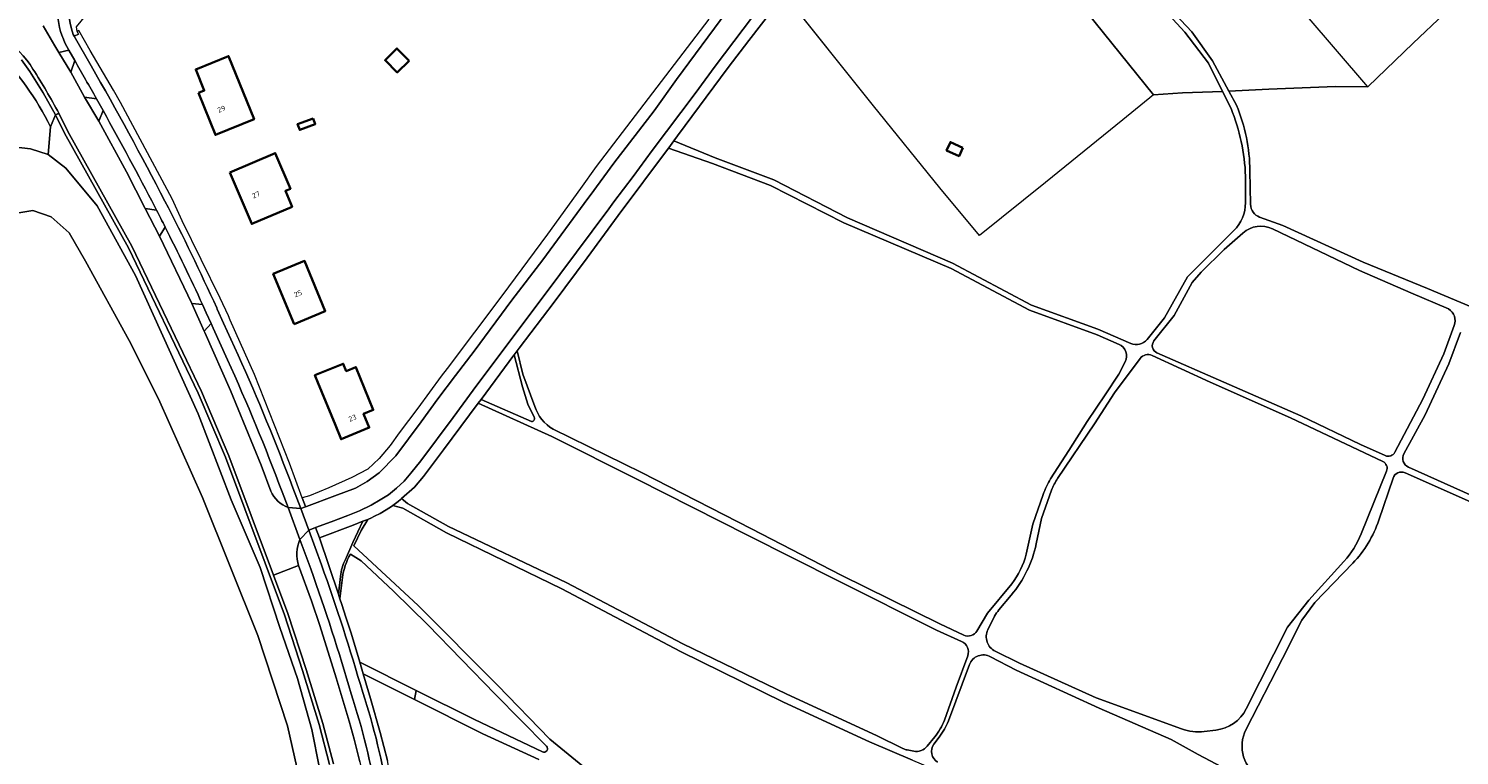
# Model space of a CAD drawing. Extents: x 152761 to 155748, y 459947 to 462743.
# Tile 22 of 256: x 153063 to 153438, y 461210 to 461401. Entities that reach past the tile are written whole.
import ezdxf
from ezdxf.enums import TextEntityAlignment as Align

# ---------------------------------------------------------------- set-up
doc = ezdxf.new("R2010")
doc.units = 0
doc.header["$LTSCALE"] = 0.75
for name, color, linetype, lineweight in [('B-RO-GR-BOS_LOOF-GV', 251, 'CONTINUOUS', 13), ('B-RO-GR-HEIDE-GV', 251, 'CONTINUOUS', 13), ('B-RO-IE-TERREINAFSCHEIDING_KUNSTMATIG_HEKWERK-G', 251, 'IE-TERREINAFSCHEIDING-KUNSTMATIG', 18), ('B-RO-OG-BEBOUWING-GV', 6, 'CONTINUOUS', 35), ('B-RO-OG-BEBOUWING-T18', 1, 'CONTINUOUS', 18), ('B-RO-OG-TERREIN_CULTUURSCHEIDING-GV', 251, 'CONTINUOUS', 18), ('B-RO-VH-VERHARDING_ASFALT-GV', 251, 'CONTINUOUS', 18), ('B-RO-VH-VERHARDING_BETONSTRAATSTEEN-GV', 251, 'CONTINUOUS', 18), ('B-RO-VH-VERHARDING_FUNDERING_ZAND-GV', 251, 'CONTINUOUS', 18), ('B-RO-VH-VERHARDING_TEGEL-GV', 251, 'CONTINUOUS', 18)]:
    doc.layers.add(name, color=color, linetype=linetype, lineweight=lineweight)
doc.styles.add('NLCS-ISO-M200-T18', font='NLCS-ISO.ttf', dxfattribs={"height": 0.36})
doc.linetypes.add('IE-TERREINAFSCHEIDING-KUNSTMATIG', pattern='A,4,[82,NLCS.SHX,S=0.75,R=90,X=0,Y=0],4,-2', length=10)

msp = doc.modelspace()

# ---------------------------------------------------------------- linework, layer by layer
at = {"layer": 'B-RO-GR-BOS_LOOF-GV', "flags": 128}
for points in [[(153343.015, 461475.572), (153341.632, 461474.624), (153337.157, 461472.165), (153329.375, 461467.363), (153335.211, 461454.509), (153341.814, 461440.598), (153346.492, 461431.757), (153349.604, 461425.937), (153355.108, 461418.036), (153360.533, 461407.852), (153367.897, 461400.055), (153373.306, 461392.45), (153377.604, 461384.474), (153388.054, 461385.042), (153405.58, 461385.733), (153414.069, 461385.666), (153397.581, 461404.787)], [(153328.284, 461466.69), (153325.384, 461464.9), (153313.723, 461457.705), (153307.76, 461453.823), (153304.217, 461451.516), (153303.25, 461450.791), (153309.997, 461442.854), (153357.767, 461383.513), (153365.427, 461384.045), (153375.928, 461384.422), (153372.264, 461391.83), (153366.049, 461399.935), (153359.635, 461406.908), (153353.858, 461417.854), (153348.53, 461425.26), (153345.7, 461431.285), (153340.691, 461440.017), (153333.966, 461454.561)], [(153164.29, 461227.269), (153149.469, 461234.688), (153150.387, 461231.625), (153163.874, 461224.873)]]:
    msp.add_lwpolyline(points, close=True, dxfattribs=at)
for points in [[(153455.511, 461422.986), (153442.224, 461412.535), (153425.973, 461397.066), (153414.069, 461385.666), (153405.58, 461385.733), (153388.054, 461385.042), (153377.604, 461384.474), (153379.591, 461380.788)], [(153357.767, 461383.513), (153349.759, 461377.002), (153329.45, 461360.525), (153312.096, 461346.629), (153301.753, 461359.101), (153284.308, 461380.61), (153260.965, 461409.914), (153251.585, 461397.797), (153246.184, 461390.663), (153232.885, 461372.741), (153231.896, 461371.42), (153242.745, 461367.041), (153258.111, 461361.252), (153277.482, 461351.301), (153305.005, 461339.384), (153325.787, 461328.364), (153343.193, 461322.033), (153351.816, 461318.284)], [(153378.148, 461379.934), (153375.928, 461384.422), (153365.427, 461384.045), (153357.767, 461383.513)], [(153348.748, 461318.073), (153343.035, 461320.586), (153325.289, 461327.001), (153304.653, 461337.943), (153276.517, 461349.917), (153257.311, 461359.729), (153242.093, 461365.478), (153230.482, 461369.529), (153217.284, 461351.883), (153209.124, 461340.756), (153200.521, 461329.166), (153191.317, 461317.11), (153190.795, 461316.411), (153192.277, 461310.231), (153195.406, 461301.8)], [(153381.942, 461355.231), (153381.945, 461362.224)], [(153383.098, 461363.56), (153383.256, 461354.819)], [(153135.4, 461196.35), (153130.512, 461218.026), (153122.754, 461241.728), (153108.222, 461277.884), (153096.672, 461303.758), (153088.99, 461319.065), (153077.469, 461339.923), (153073.198, 461347.305), (153068.516, 461351.512), (153063.652, 461353.19), (153058.47, 461352.327)], [(153385.658, 461351.442), (153391.713, 461349.218), (153412.796, 461339.643), (153429.692, 461332.741), (153442.83, 461327.249)], [(153356.1, 461319.328), (153360.72, 461325.01), (153366.681, 461335.764), (153378.89, 461347.898)], [(153381.235, 461347.275), (153376.348, 461342.944), (153370.35, 461336.968), (153367.967, 461334.292), (153363.199, 461325.627), (153357.92, 461318.966)], [(153435.224, 461327.352), (153425.354, 461331.628), (153411.897, 461337.489), (153389.022, 461348.376)], [(153421.178, 461289.795), (153428.458, 461303.668), (153434.036, 461315.556), (153436.704, 461323.041)], [(153438.342, 461321.144), (153435.342, 461312.981), (153429.109, 461299.625), (153423.541, 461289.383)], [(153195.238, 461299.004), (153193.628, 461302.415), (153192.168, 461306.97), (153189.989, 461315.334), (153189.917, 461315.237), (153181.308, 461303.638)], [(153330.805, 461282.774), (153335.534, 461290.25), (153340.388, 461297.814), (153345.147, 461304.814), (153348.742, 461310.289), (153350.379, 461313.514)], [(153354.304, 461314.381), (153347.545, 461305.342), (153342.275, 461297.264), (153332.624, 461282.873)], [(153417.973, 461287.344), (153393.763, 461298.813), (153372.687, 461308.172), (153357.404, 461315.171)], [(153358.689, 461315.871), (153376.286, 461308.147), (153396.436, 461299.302), (153412.097, 461291.763), (153418.567, 461288.887)], [(153307.423, 461240.138), (153300.832, 461243.058), (153275.078, 461256.083), (153251.263, 461268.002), (153222.414, 461282.638), (153199.884, 461293.861), (153180.578, 461302.654), (153171.493, 461290.414), (153166.184, 461283.452), (153163.809, 461280.643), (153160.447, 461277.624), (153162.024, 461276.328), (153172.791, 461270.251), (153203.675, 461255.575), (153234.287, 461239.518), (153261.591, 461226.276), (153285.137, 461215.425), (153292.021, 461212.072)], [(153181.308, 461303.638), (153194.581, 461297.852)], [(153200.235, 461295.813), (153223.428, 461284.444), (153252.25, 461269.639), (153275.85, 461257.556), (153301.709, 461244.767), (153308.019, 461241.814)], [(153412.317, 461268.358), (153418.968, 461284.793)], [(153420.662, 461282.98), (153416.942, 461271.948)], [(153528.015, 461235.531), (153514.78, 461242.135), (153484.112, 461256.308), (153472.674, 461261.366), (153459.691, 461268.453), (153423.807, 461284.362)], [(153424.718, 461285.881), (153441.67, 461278.223), (153457.094, 461272.209), (153470.129, 461264.897), (153480.986, 461260.268), (153516.743, 461243.625), (153530.749, 461236.326), (153538.058, 461233.681), (153550.081, 461237.951), (153551.773, 461240.185), (153536.739, 461234.937)], [(153324.365, 461263.058), (153326.166, 461270.893), (153328.834, 461278.665)], [(153331.068, 461279.816), (153328.362, 461272.421), (153326.993, 461265.748)], [(153294.527, 461209.034), (153283.227, 461213.77), (153260.671, 461224.178), (153233.621, 461237.47), (153202.519, 461253.982), (153172.269, 461268.657), (153160.781, 461275.092), (153158.161, 461275.792), (153157.561, 461275.341), (153154.799, 461273.719), (153153.375, 461272.984), (153152.406, 461272.484), (153151.778, 461272.238), (153151.569, 461272.156), (153149.833, 461269.244), (153147.905, 461265.228), (153164.764, 461249.604), (153185.646, 461228.651), (153199.363, 461214.522), (153213.768, 461202.703)], [(153198.473, 461212.674), (153184.983, 461226.307), (153167.305, 461244.527), (153158.343, 461253.345), (153149.814, 461261.271), (153147.031, 461263.069)], [(153410.106, 461260.669), (153400.181, 461250.319), (153396.742, 461245.698), (153391.662, 461235.625), (153382.102, 461217.09)], [(153382.122, 461222.455), (153392.984, 461243.865), (153398.538, 461250.958), (153407.793, 461261.155)], [(153144.913, 461256.918), (153144.282, 461251.314), (153144.78, 461249.842), (153145.858, 461246.525), (153147.143, 461242.573), (153149.288, 461235.291), (153149.469, 461234.688)], [(153311.44, 461242.87), (153314.219, 461247.566), (153320.606, 461255.276)], [(153320.483, 461252.309), (153317.22, 461248.432)], [(153316.107, 461246.737), (153314.353, 461243.216)], [(153316.258, 461237.551), (153322.61, 461234.403), (153342.792, 461225.365), (153365.181, 461217.177)], [(153149.469, 461234.688), (153164.29, 461227.269), (153179.565, 461219.623), (153197.417, 461211.182)], [(153302.901, 461219.511), (153306.049, 461228.135), (153309.027, 461236.381)], [(153309.47, 461234.074), (153304.009, 461219.3)], [(153380.472, 461204.696), (153369.537, 461210.469), (153362.477, 461214.458), (153343.559, 461222.635), (153321.746, 461232.641), (153315.041, 461236.087)], [(153196.465, 461209.144), (153181.822, 461215.887), (153163.874, 461224.873), (153150.387, 461231.625), (153151.081, 461229.311), (153152.333, 461225.205), (153154.872, 461216.296), (153156.788, 461208.891)], [(153298.378, 461212.641), (153300.378, 461215.084)], [(153301.563, 461215.047), (153300.149, 461213.16)], [(153371.112, 461216.493), (153374.134, 461216.859)], [(153293.186, 461211.685), (153294.859, 461211.365)]]:
    msp.add_lwpolyline(points, dxfattribs=at)
at = {"layer": 'B-RO-GR-BOS_LOOF-GV'}
for points in [[(153381.945, 461362.224, 0.0879185), (153378.148, 461379.934)], [(153379.591, 461380.788, -0.0975715), (153383.098, 461363.56)], [(153378.89, 461347.898, 0.1996301), (153381.942, 461355.231)], [(153383.256, 461354.819, 0.3098821), (153385.658, 461351.442)], [(153389.022, 461348.376, 0.3008812), (153381.235, 461347.275)], [(153436.704, 461323.041, 0.3762578), (153435.224, 461327.352)], [(153350.379, 461313.514, 0.4310165), (153348.748, 461318.073)], [(153351.816, 461318.284, 0.3366329), (153356.1, 461319.328)], [(153357.92, 461318.966, 0.4921284), (153358.689, 461315.871)], [(153357.404, 461315.171, 0.3536022), (153354.304, 461314.381)], [(153195.406, 461301.8, 0.1858436), (153200.235, 461295.813)], [(153194.581, 461297.852, 0.588946), (153195.238, 461299.004)], [(153418.567, 461288.887, 0.3952642), (153421.178, 461289.795)], [(153418.968, 461284.793, 0.3977646), (153417.973, 461287.344)], [(153423.541, 461289.383, 0.4361043), (153424.718, 461285.881)], [(153328.834, 461278.665, -0.0585946), (153330.805, 461282.774)], [(153332.624, 461282.873, 0.0601031), (153331.068, 461279.816)], [(153423.807, 461284.362, 0.4414613), (153420.662, 461282.98)], [(153416.942, 461271.948, -0.1102555), (153410.106, 461260.669)], [(153407.793, 461261.155, 0.0885924), (153412.317, 461268.358)], [(153326.993, 461265.748, -0.1249856), (153320.483, 461252.309)], [(153147.031, 461263.069, 0.0936765), (153144.913, 461256.918)], [(153320.606, 461255.276, 0.1047452), (153324.365, 461263.058)], [(153317.22, 461248.432, 0.0605955), (153316.107, 461246.737)], [(153308.019, 461241.814, 0.3865128), (153311.44, 461242.87)], [(153314.353, 461243.216, 0.4150266), (153316.258, 461237.551)], [(153309.027, 461236.381, 0.3938481), (153307.423, 461240.138)], [(153315.041, 461236.087, 0.4646995), (153309.47, 461234.074)], [(153374.134, 461216.859, 0.2501428), (153382.122, 461222.455)], [(153300.378, 461215.084, 0.0846378), (153302.901, 461219.511)], [(153304.009, 461219.3, -0.0601693), (153301.563, 461215.047)], [(153365.181, 461217.177, 0.1183619), (153371.112, 461216.493)], [(153382.102, 461217.09, 0.4081276), (153386.051, 461204.258)], [(153197.417, 461211.182, 0.8406249), (153198.473, 461212.674)], [(153292.021, 461212.072, 0.0680056), (153293.186, 461211.685)], [(153294.859, 461211.365, 0.2750782), (153298.378, 461212.641)], [(153300.149, 461213.16, 0.4524506), (153301.124, 461208.516)]]:
    msp.add_lwpolyline(points, format="xyb", dxfattribs=at)
at = {"layer": 'B-RO-GR-HEIDE-GV'}
msp.add_lwpolyline([(153068.298, 461375.09, 0.0878525), (153053.82, 461395.238)], format="xyb", dxfattribs=at)
at = {"layer": 'B-RO-GR-HEIDE-GV', "flags": 128}
for points in [[(153058.491, 461369.856), (153063.086, 461369.358), (153067.68, 461367.889), (153068.298, 461375.09)], [(153138.906, 461206.877), (153136.858, 461217.061), (153133.119, 461230.401), (153128.492, 461243.785), (153123.334, 461259.581), (153115.75, 461277.253), (153107.046, 461299.887), (153090.653, 461336.098), (153080.569, 461354.448), (153072.359, 461364.33), (153067.68, 461367.889), (153063.086, 461369.358), (153058.491, 461369.856)], [(153058.47, 461352.327), (153063.652, 461353.19), (153068.516, 461351.512), (153073.198, 461347.305), (153077.469, 461339.923), (153088.99, 461319.065), (153096.672, 461303.758), (153108.222, 461277.884), (153122.754, 461241.728), (153130.512, 461218.026), (153135.4, 461196.35)]]:
    msp.add_lwpolyline(points, dxfattribs=at)
at = {"layer": 'B-RO-IE-TERREINAFSCHEIDING_KUNSTMATIG_HEKWERK-G', "flags": 128}
for points in [[(153414.069, 461385.666), (153397.581, 461404.787), (153353.446, 461462.04)], [(153357.767, 461383.513), (153309.997, 461442.854)], [(153357.767, 461383.513), (153349.759, 461377.002), (153329.45, 461360.525), (153312.096, 461346.629), (153301.753, 461359.101), (153284.308, 461380.61), (153261.199, 461409.621), (153264.666, 461414.215), (153271.128, 461422.02), (153279.524, 461430.922), (153285.76, 461436.723), (153286.738, 461436.87)], [(153442.224, 461412.535), (153425.973, 461397.066), (153414.069, 461385.666)]]:
    msp.add_lwpolyline(points, dxfattribs=at)
at = {"layer": 'B-RO-OG-BEBOUWING-GV', "flags": 128}
for points in [[(153162.402, 461392.482), (153159.221, 461395.69), (153156.116, 461392.611), (153159.297, 461389.404)], [(153107.154, 461384.025), (153111.6, 461373.021), (153121.734, 461377.115), (153115.041, 461393.682), (153106.436, 461390.206), (153108.684, 461384.643)], [(153137.261, 461377.354), (153133.174, 461375.837), (153133.732, 461374.335), (153137.818, 461375.853)], [(153307.771, 461369.634), (153304.515, 461371.131), (153303.51, 461368.945), (153306.766, 461367.448)], [(153115.393, 461363.153), (153121.143, 461349.668), (153131.725, 461354.181), (153129.963, 461358.314), (153131.284, 461358.878), (153127.296, 461368.229)], [(153132.227, 461323.398), (153140.425, 461326.791), (153134.983, 461339.94), (153126.785, 461336.548)], [(153143.077, 461296.862), (153144.575, 461293.175), (153151.956, 461296.259), (153150.488, 461299.872), (153153.008, 461300.895), (153148.455, 461312.105), (153145.912, 461311.072), (153145.13, 461313), (153137.717, 461309.99), (153138.499, 461308.062)]]:
    msp.add_lwpolyline(points, close=True, dxfattribs=at)
at = {"layer": 'B-RO-OG-TERREIN_CULTUURSCHEIDING-GV', "flags": 128}
for points in [[(153074.276, 461399.388), (153074.539, 461398.926), (153075.652, 461399.442), (153075.31, 461400.14), (153075.138, 461401.386), (153094.11, 461424.526), (153098.197, 461429.552), (153103.602, 461435.701), (153104.412, 461436.824), (153107.981, 461439.763), (153111.66, 461442.248), (153109.143, 461448.762), (153114.24, 461451.138), (153136.238, 461460.694), (153165.923, 461473.901), (153211.398, 461494.224), (153210.16, 461496.649), (153209.863, 461497.213), (153209.532, 461497.907), (153171.493, 461481.109), (153159.019, 461475.6), (153142.255, 461468.173)], [(153066.367, 461401.587), (153069.43, 461396.361), (153070.486, 461394.666), (153073.119, 461395.211)], [(153060.732, 461392.697), (153062.883, 461389.69), (153066.365, 461384.009), (153069.628, 461378.239), (153070.273, 461378.56), (153070.523, 461378.685)], [(153068.298, 461375.09), (153069.628, 461378.239), (153066.365, 461384.009), (153062.883, 461389.69), (153060.732, 461392.697)], [(153074.675, 461392.507), (153073.652, 461389.507), (153077.255, 461382.882), (153080.367, 461382.498)], [(153141.576, 461207.838), (153138.784, 461218.346), (153134.446, 461232.51), (153129.683, 461247.119), (153114.205, 461288.464), (153107.061, 461305.273), (153088.768, 461343.366), (153072.007, 461373.428), (153069.628, 461378.239), (153068.298, 461375.09), (153067.68, 461367.889), (153072.359, 461364.33), (153080.569, 461354.448), (153090.653, 461336.098), (153107.046, 461299.887), (153115.75, 461277.253), (153123.334, 461259.581), (153128.492, 461243.785), (153133.119, 461230.401), (153136.858, 461217.061), (153138.906, 461206.877)], [(153142.549, 461208.068), (153139.746, 461218.621), (153135.4, 461232.811), (153130.627, 461247.449), (153126.841, 461257.562), (153115.134, 461288.835), (153107.972, 461305.685), (153102.063, 461317.99), (153089.656, 461343.826), (153072.892, 461373.893), (153070.523, 461378.685), (153070.273, 461378.56), (153069.628, 461378.239), (153072.007, 461373.428), (153088.768, 461343.366), (153107.061, 461305.273), (153114.205, 461288.464), (153129.683, 461247.119), (153134.446, 461232.51), (153138.784, 461218.346), (153141.576, 461207.838)], [(153082.095, 461379.402), (153080.961, 461376.579), (153088.272, 461363.297), (153093.187, 461353.678), (153096.173, 461353.244)], [(153096.173, 461353.244), (153095.726, 461354.118)], [(153098.397, 461348.854), (153096.943, 461346.411), (153105.377, 461328.789), (153108.22, 461328.504)], [(153110.484, 461323.533), (153108.648, 461321.537), (153108.788, 461321.22), (153115.532, 461305.972), (153123.604, 461286.418), (153126.121, 461279.544)], [(153114.759, 461314.051), (153111.039, 461322.303), (153110.484, 461323.533)], [(153130.67, 461275.237), (153129.101, 461279.387)], [(153145.714, 461261.676), (153147.694, 461266.13), (153150.288, 461271.653), (153147.71, 461270.642), (153138.869, 461267.319)], [(153138.869, 461267.319), (153143.872, 461252.528), (153144.403, 461257.176)], [(153136.611, 461259.178), (153133.786, 461266.918)], [(153133.431, 461260.029), (153136.808, 461250.794), (153138.993, 461244.318), (153143.267, 461230.601), (153146.685, 461219.198), (153147.978, 461214.537), (153149.504, 461208.585), (153150.459, 461203.765), (153151.298, 461198.89), (153151.744, 461194.796), (153151.896, 461192.833), (153152.16, 461189.423), (153152.495, 461183.364), (153152.553, 461177.591), (153152.158, 461169.425), (153151.454, 461164.783), (153150.731, 461158.966), (153150.803, 461157.519), (153152.855, 461157.346), (153153.582, 461161.827)]]:
    msp.add_lwpolyline(points, dxfattribs=at)
at = {"layer": 'B-RO-OG-TERREIN_CULTUURSCHEIDING-GV'}
for points in [[(153073.119, 461395.211, -0.203179), (153070.904, 461411.881)], [(153073.821, 461411.255, 0.1598559), (153074.276, 461399.388)], [(153063.717, 461390.243, 0.2819631), (153044.627, 461400.672)], [(153053.82, 461395.238, -0.0878525), (153068.298, 461375.09)], [(153080.367, 461382.498, 0.0027578), (153074.675, 461392.507)], [(153070.523, 461378.685, 0.0176453), (153063.717, 461390.243)], [(153095.726, 461354.118, 0.0068544), (153082.095, 461379.402)], [(153108.22, 461328.504, 0.0077988), (153098.397, 461348.854)], [(153129.101, 461279.387, 0.0170194), (153114.759, 461314.051)], [(153126.121, 461279.544, 0.1813463), (153130.67, 461275.237)], [(153133.786, 461266.918, 0.1940783), (153133.431, 461260.029)], [(153144.403, 461257.176, -0.0904103), (153145.714, 461261.676)], [(153147.223, 461226.398, 0.0161722), (153136.611, 461259.178)], [(153154, 461198.61, 0.0389047), (153147.223, 461226.398)]]:
    msp.add_lwpolyline(points, format="xyb", dxfattribs=at)
at = {"layer": 'B-RO-VH-VERHARDING_ASFALT-GV'}
for points in [[(153070.904, 461411.881, 0.203179), (153073.119, 461395.211)], [(153074.276, 461399.388, -0.1598559), (153073.821, 461411.255)], [(153044.627, 461400.672, -0.2819631), (153063.717, 461390.243)], [(153074.675, 461392.507, -0.0027578), (153080.367, 461382.498)], [(153098.352, 461355.604, 0.0111924), (153078.966, 461391.165)], [(153063.717, 461390.243, -0.0176453), (153070.523, 461378.685)], [(153082.095, 461379.402, -0.0068544), (153095.726, 461354.118)], [(153111.949, 461327.626, 0.0124796), (153098.352, 461355.604)], [(153096.173, 461353.244, -0.0018175), (153098.397, 461348.854)], [(153098.397, 461348.854, -0.0077988), (153108.22, 461328.504)], [(153114.759, 461314.051, -0.0170194), (153129.101, 461279.387)], [(153131.925, 461280.443, 0.0167248), (153117.564, 461315.202)], [(153130.67, 461275.237, -0.1813463), (153126.121, 461279.544)], [(153133.431, 461260.029, -0.1940783), (153133.786, 461266.918)], [(153150.252, 461226.765, 0.0147487), (153139.442, 461260.25)], [(153136.611, 461259.178, -0.0161722), (153147.223, 461226.398)], [(153147.223, 461226.398, -0.0389047), (153154, 461198.61)], [(153156.961, 461199.025, 0.0405545), (153150.252, 461226.765)]]:
    msp.add_lwpolyline(points, format="xyb", dxfattribs=at)
at = {"layer": 'B-RO-VH-VERHARDING_ASFALT-GV', "flags": 128}
for points in [[(153255.013, 461407.206), (153242.742, 461391.068), (153237.477, 461383.901), (153226.261, 461368.934), (153221.239, 461362.087), (153216.198, 461355.425), (153214.829, 461353.587), (153201.993, 461336.357), (153179.263, 461306.015), (153174.001, 461298.863), (153165.482, 461287.543), (153162.894, 461284.24), (153161.122, 461282.158), (153159.146, 461280.354), (153157.035, 461278.603), (153154.873, 461277.255), (153152.455, 461275.87), (153149.41, 461274.359), (153146.381, 461273.155), (153141.963, 461271.497), (153137.883, 461270.069), (153138.869, 461267.319), (153147.71, 461270.642), (153150.288, 461271.653), (153151.569, 461272.156), (153151.778, 461272.238), (153152.406, 461272.484), (153153.375, 461272.984), (153154.799, 461273.719), (153157.561, 461275.341), (153158.161, 461275.792), (153159.548, 461276.832), (153160.162, 461277.368), (153160.447, 461277.624), (153163.809, 461280.643), (153166.184, 461283.452), (153171.493, 461290.414), (153180.578, 461302.654), (153181.308, 461303.638), (153189.917, 461315.237), (153189.989, 461315.334), (153190.795, 461316.411), (153191.317, 461317.11), (153200.521, 461329.166), (153209.124, 461340.756), (153217.284, 461351.883), (153230.482, 461369.529), (153230.584, 461369.666), (153231.896, 461371.42), (153232.885, 461372.741), (153246.184, 461390.663), (153251.585, 461397.797), (153260.965, 461409.914)], [(153245.783, 461405.375), (153232.61, 461387.563), (153226.769, 461379.348), (153216.189, 461365.576), (153209.917, 461357.135), (153209.308, 461356.317), (153197.518, 461340.241), (153189.425, 461329.662), (153179.513, 461316.315), (153174.577, 461309.897), (153169.966, 461303.75), (153165.599, 461297.744), (153158.926, 461288.847), (153154.561, 461284.363), (153151.433, 461282.09), (153148.318, 461280.334), (153142.903, 461278.305), (153135.503, 461275.56), (153135.224, 461275.461), (153134.017, 461275.031), (153136.134, 461269.292), (153137.287, 461269.789), (153137.883, 461270.069), (153141.963, 461271.497), (153146.381, 461273.155), (153149.41, 461274.359), (153152.455, 461275.87), (153154.873, 461277.255), (153157.035, 461278.603), (153159.146, 461280.354), (153161.122, 461282.158), (153162.894, 461284.24), (153165.482, 461287.543), (153174.001, 461298.863), (153179.263, 461306.015), (153201.993, 461336.357), (153214.829, 461353.587), (153216.198, 461355.425), (153221.239, 461362.087), (153226.261, 461368.934), (153237.477, 461383.901), (153242.742, 461391.068), (153255.013, 461407.206)], [(153241.062, 461403.346), (153211.542, 461364.723), (153207.385, 461358.961), (153198.755, 461347.001), (153186.786, 461330.836), (153172.455, 461311.724), (153170.812, 461309.692), (153164.686, 461301.332), (153159.802, 461294.86), (153157.497, 461291.556), (153154.601, 461288.116), (153151.596, 461285.332), (153147.383, 461283.142), (153141.37, 461280.434), (153136.323, 461278.374), (153134.375, 461277.834), (153135.201, 461275.526), (153135.224, 461275.461), (153135.503, 461275.56), (153142.903, 461278.305), (153148.318, 461280.334), (153151.433, 461282.09), (153154.561, 461284.363), (153158.926, 461288.847), (153165.599, 461297.744), (153169.966, 461303.75), (153174.577, 461309.897), (153179.513, 461316.315), (153189.425, 461329.662), (153197.518, 461340.241), (153209.308, 461356.317), (153209.917, 461357.135), (153216.189, 461365.576), (153226.769, 461379.348), (153232.61, 461387.563), (153245.783, 461405.375)], [(153126.121, 461279.544), (153123.604, 461286.418), (153115.532, 461305.972), (153108.788, 461321.22), (153108.648, 461321.537), (153105.377, 461328.789), (153096.943, 461346.411), (153093.187, 461353.678), (153088.272, 461363.297), (153080.961, 461376.579), (153077.255, 461382.882), (153073.652, 461389.507), (153070.486, 461394.666), (153069.43, 461396.361), (153066.367, 461401.587)], [(153078.966, 461391.165), (153074.539, 461398.926), (153074.276, 461399.388)], [(153073.119, 461395.211), (153074.675, 461392.507)], [(153080.367, 461382.498), (153082.095, 461379.402)], [(153070.523, 461378.685), (153072.892, 461373.893), (153089.656, 461343.826), (153102.063, 461317.99), (153107.972, 461305.685), (153115.134, 461288.835), (153126.841, 461257.562), (153133.431, 461260.029)], [(153095.726, 461354.118), (153096.173, 461353.244)], [(153108.22, 461328.504), (153109.2, 461326.38), (153110.484, 461323.533), (153111.039, 461322.303), (153114.759, 461314.051)], [(153117.564, 461315.202), (153113.754, 461323.609), (153112.077, 461327.311), (153111.949, 461327.626)], [(153129.101, 461279.387), (153130.67, 461275.237), (153134.017, 461275.031), (153131.925, 461280.443)], [(153133.786, 461266.918), (153130.67, 461275.237)], [(153139.442, 461260.25), (153136.134, 461269.292), (153133.786, 461266.918), (153136.611, 461259.178)], [(153149.504, 461208.585), (153147.978, 461214.537), (153146.685, 461219.198), (153143.267, 461230.601), (153138.993, 461244.318), (153136.808, 461250.794), (153133.431, 461260.029), (153126.841, 461257.562), (153130.627, 461247.449), (153135.4, 461232.811), (153139.746, 461218.621), (153142.549, 461208.068)]]:
    msp.add_lwpolyline(points, dxfattribs=at)
msp.add_lwpolyline([(153136.134, 461269.292), (153134.017, 461275.031), (153130.67, 461275.237), (153133.786, 461266.918)], close=True, dxfattribs=at)
at = {"layer": 'B-RO-VH-VERHARDING_BETONSTRAATSTEEN-GV', "flags": 128}
for points in [[(153070.486, 461394.666), (153073.652, 461389.507), (153074.675, 461392.507), (153073.119, 461395.211)], [(153080.961, 461376.579), (153082.095, 461379.402), (153080.367, 461382.498), (153077.255, 461382.882)], [(153108.648, 461321.537), (153110.484, 461323.533), (153109.2, 461326.38), (153108.22, 461328.504), (153105.377, 461328.789)]]:
    msp.add_lwpolyline(points, close=True, dxfattribs=at)
for points in [[(153096.173, 461353.244), (153093.187, 461353.678), (153096.943, 461346.411)], [(153096.943, 461346.411), (153098.397, 461348.854)]]:
    msp.add_lwpolyline(points, dxfattribs=at)
at = {"layer": 'B-RO-VH-VERHARDING_BETONSTRAATSTEEN-GV'}
msp.add_lwpolyline([(153098.397, 461348.854, 0.0018175), (153096.173, 461353.244)], format="xyb", dxfattribs=at)
at = {"layer": 'B-RO-VH-VERHARDING_FUNDERING_ZAND-GV', "flags": 128}
for points in [[(153379.591, 461380.788), (153377.604, 461384.474), (153373.306, 461392.45), (153367.897, 461400.055), (153360.533, 461407.852), (153355.108, 461418.036), (153349.604, 461425.937), (153346.492, 461431.757), (153341.814, 461440.598), (153335.211, 461454.509), (153329.375, 461467.363), (153328.66, 461466.922), (153328.284, 461466.69), (153333.966, 461454.561), (153340.691, 461440.017), (153345.7, 461431.285), (153348.53, 461425.26), (153353.858, 461417.854), (153359.635, 461406.908), (153366.049, 461399.935), (153372.264, 461391.83), (153375.928, 461384.422), (153378.148, 461379.934)], [(153351.816, 461318.284), (153343.193, 461322.033), (153325.787, 461328.364), (153305.005, 461339.384), (153277.482, 461351.301), (153258.111, 461361.252), (153242.745, 461367.041), (153231.896, 461371.42), (153230.584, 461369.666), (153230.482, 461369.529), (153242.093, 461365.478), (153257.311, 461359.729), (153276.517, 461349.917), (153304.653, 461337.943), (153325.289, 461327.001), (153343.035, 461320.586), (153348.748, 461318.073)], [(153381.945, 461362.224), (153381.942, 461355.231)], [(153383.256, 461354.819), (153383.098, 461363.56)], [(153442.83, 461327.249), (153429.692, 461332.741), (153412.796, 461339.643), (153391.713, 461349.218), (153385.658, 461351.442)], [(153378.89, 461347.898), (153366.681, 461335.764), (153360.72, 461325.01), (153356.1, 461319.328)], [(153357.92, 461318.966), (153363.199, 461325.627), (153367.967, 461334.292), (153370.35, 461336.968), (153376.348, 461342.944), (153381.235, 461347.275)], [(153389.022, 461348.376), (153411.897, 461337.489), (153425.354, 461331.628), (153435.224, 461327.352)], [(153436.704, 461323.041), (153434.036, 461315.556), (153428.458, 461303.668), (153421.178, 461289.795)], [(153423.541, 461289.383), (153429.109, 461299.625), (153435.342, 461312.981), (153438.342, 461321.144)], [(153195.406, 461301.8), (153192.277, 461310.231), (153190.795, 461316.411), (153189.989, 461315.334), (153192.168, 461306.97), (153193.628, 461302.415), (153195.238, 461299.004)], [(153350.379, 461313.514), (153348.742, 461310.289), (153345.147, 461304.814), (153340.388, 461297.814), (153335.534, 461290.25), (153330.805, 461282.774)], [(153332.624, 461282.873), (153342.275, 461297.264), (153347.545, 461305.342), (153354.304, 461314.381)], [(153357.404, 461315.171), (153372.687, 461308.172), (153393.763, 461298.813), (153417.973, 461287.344)], [(153418.567, 461288.887), (153412.097, 461291.763), (153396.436, 461299.302), (153376.286, 461308.147), (153358.689, 461315.871)], [(153194.581, 461297.852), (153181.308, 461303.638), (153180.578, 461302.654), (153199.884, 461293.861), (153222.414, 461282.638), (153251.263, 461268.002), (153275.078, 461256.083), (153300.832, 461243.058), (153307.423, 461240.138)], [(153308.019, 461241.814), (153301.709, 461244.767), (153275.85, 461257.556), (153252.25, 461269.639), (153223.428, 461284.444), (153200.235, 461295.813)], [(153418.968, 461284.793), (153412.317, 461268.358)], [(153416.942, 461271.948), (153420.662, 461282.98)], [(153423.807, 461284.362), (153459.691, 461268.453), (153472.674, 461261.366), (153484.112, 461256.308), (153514.78, 461242.135), (153528.015, 461235.531)], [(153529.048, 461230.455), (153538.058, 461233.681), (153530.749, 461236.326), (153516.743, 461243.625), (153480.986, 461260.268), (153470.129, 461264.897), (153457.094, 461272.209), (153441.67, 461278.223), (153424.718, 461285.881)], [(153328.834, 461278.665), (153326.166, 461270.893), (153324.365, 461263.058)], [(153326.993, 461265.748), (153328.362, 461272.421), (153331.068, 461279.816)], [(153292.021, 461212.072), (153285.137, 461215.425), (153261.591, 461226.276), (153234.287, 461239.518), (153203.675, 461255.575), (153172.791, 461270.251), (153162.024, 461276.328), (153160.447, 461277.624), (153160.162, 461277.368), (153159.548, 461276.832), (153158.161, 461275.792), (153160.781, 461275.092), (153172.269, 461268.657), (153202.519, 461253.982), (153233.621, 461237.47), (153260.671, 461224.178), (153283.227, 461213.77), (153294.527, 461209.034), (153303.006, 461205.4), (153316.301, 461198.008), (153325.358, 461194.515), (153334.859, 461189.832)], [(153280.478, 461167.499), (153273.238, 461170.971), (153256.243, 461179.88), (153247.836, 461184.091), (153232.124, 461192.663), (153221.234, 461197.107), (153217.999, 461199.605), (153213.768, 461202.703), (153199.363, 461214.522), (153185.646, 461228.651), (153164.764, 461249.604), (153147.905, 461265.228), (153149.833, 461269.244), (153151.569, 461272.156), (153150.288, 461271.653), (153147.694, 461266.13), (153145.714, 461261.676)], [(153147.031, 461263.069), (153149.814, 461261.271), (153158.343, 461253.345), (153167.305, 461244.527), (153184.983, 461226.307), (153198.473, 461212.674)], [(153382.102, 461217.09), (153391.662, 461235.625), (153396.742, 461245.698), (153400.181, 461250.319), (153410.106, 461260.669)], [(153407.793, 461261.155), (153398.538, 461250.958), (153392.984, 461243.865), (153382.122, 461222.455)], [(153144.403, 461257.176), (153143.872, 461252.528), (153144.282, 461251.314), (153144.913, 461256.918)], [(153320.606, 461255.276), (153314.219, 461247.566), (153311.44, 461242.87)], [(153317.22, 461248.432), (153320.483, 461252.309)], [(153314.353, 461243.216), (153316.107, 461246.737)], [(153365.181, 461217.177), (153342.792, 461225.365), (153322.61, 461234.403), (153316.258, 461237.551)], [(153309.027, 461236.381), (153306.049, 461228.135), (153302.901, 461219.511)], [(153304.009, 461219.3), (153309.47, 461234.074)], [(153315.041, 461236.087), (153321.746, 461232.641), (153343.559, 461222.635), (153362.477, 461214.458), (153369.537, 461210.469), (153380.472, 461204.696)], [(153197.417, 461211.182), (153179.565, 461219.623), (153164.29, 461227.269), (153163.874, 461224.873), (153181.822, 461215.887), (153196.465, 461209.144)], [(153300.378, 461215.084), (153298.378, 461212.641)], [(153300.149, 461213.16), (153301.563, 461215.047)], [(153374.134, 461216.859), (153371.112, 461216.493)], [(153294.859, 461211.365), (153293.186, 461211.685)]]:
    msp.add_lwpolyline(points, dxfattribs=at)
at = {"layer": 'B-RO-VH-VERHARDING_FUNDERING_ZAND-GV'}
for points in [[(153378.148, 461379.934, -0.0879185), (153381.945, 461362.224)], [(153383.098, 461363.56, 0.0975715), (153379.591, 461380.788)], [(153381.942, 461355.231, -0.1996301), (153378.89, 461347.898)], [(153385.658, 461351.442, -0.3098821), (153383.256, 461354.819)], [(153381.235, 461347.275, -0.3008812), (153389.022, 461348.376)], [(153435.224, 461327.352, -0.3762578), (153436.704, 461323.041)], [(153348.748, 461318.073, -0.4310165), (153350.379, 461313.514)], [(153356.1, 461319.328, -0.3366329), (153351.816, 461318.284)], [(153358.689, 461315.871, -0.4921284), (153357.92, 461318.966)], [(153354.304, 461314.381, -0.3536022), (153357.404, 461315.171)], [(153200.235, 461295.813, -0.1858436), (153195.406, 461301.8)], [(153195.238, 461299.004, -0.588946), (153194.581, 461297.852)], [(153421.178, 461289.795, -0.3952642), (153418.567, 461288.887)], [(153417.973, 461287.344, -0.3977646), (153418.968, 461284.793)], [(153424.718, 461285.881, -0.4361043), (153423.541, 461289.383)], [(153330.805, 461282.774, 0.0585946), (153328.834, 461278.665)], [(153331.068, 461279.816, -0.0601031), (153332.624, 461282.873)], [(153420.662, 461282.98, -0.4414613), (153423.807, 461284.362)], [(153410.106, 461260.669, 0.1102555), (153416.942, 461271.948)], [(153412.317, 461268.358, -0.0885924), (153407.793, 461261.155)], [(153320.483, 461252.309, 0.1249856), (153326.993, 461265.748)], [(153145.714, 461261.676, 0.0904103), (153144.403, 461257.176)], [(153144.913, 461256.918, -0.0936765), (153147.031, 461263.069)], [(153324.365, 461263.058, -0.1047452), (153320.606, 461255.276)], [(153316.107, 461246.737, -0.0605955), (153317.22, 461248.432)], [(153311.44, 461242.87, -0.3865128), (153308.019, 461241.814)], [(153316.258, 461237.551, -0.4150266), (153314.353, 461243.216)], [(153307.423, 461240.138, -0.3938481), (153309.027, 461236.381)], [(153309.47, 461234.074, -0.4646995), (153315.041, 461236.087)], [(153382.122, 461222.455, -0.2501428), (153374.134, 461216.859)], [(153302.901, 461219.511, -0.0846378), (153300.378, 461215.084)], [(153301.563, 461215.047, 0.0601693), (153304.009, 461219.3)], [(153371.112, 461216.493, -0.1183619), (153365.181, 461217.177)], [(153386.051, 461204.258, -0.4081276), (153382.102, 461217.09)], [(153198.473, 461212.674, -0.8406249), (153197.417, 461211.182)], [(153293.186, 461211.685, -0.0680056), (153292.021, 461212.072)], [(153298.378, 461212.641, -0.2750782), (153294.859, 461211.365)], [(153301.124, 461208.516, -0.4524506), (153300.149, 461213.16)]]:
    msp.add_lwpolyline(points, format="xyb", dxfattribs=at)
at = {"layer": 'B-RO-VH-VERHARDING_TEGEL-GV', "flags": 128}
for points in [[(153134.375, 461277.834), (153131.037, 461286.877), (153121.825, 461310.183), (153115.503, 461324.445), (153115, 461325.579), (153112.802, 461330.166), (153102.868, 461350.5), (153100.275, 461356.247), (153086.669, 461381.478), (153084.889, 461384.713), (153078.748, 461395.172), (153075.781, 461400.363), (153075.31, 461400.14), (153075.652, 461399.442), (153074.539, 461398.926), (153078.966, 461391.165)], [(153111.949, 461327.626), (153112.077, 461327.311), (153113.754, 461323.609), (153117.564, 461315.202)], [(153131.925, 461280.443), (153134.017, 461275.031), (153135.224, 461275.461), (153135.201, 461275.526), (153134.375, 461277.834)], [(153138.869, 461267.319), (153137.883, 461270.069), (153137.287, 461269.789), (153136.134, 461269.292), (153139.442, 461260.25)], [(153153.746, 461146.336), (153155.312, 461144.447), (153157.073, 461153.531), (153158.637, 461165.415), (153159.38, 461172.059), (153159.785, 461176.51), (153159.815, 461183.004), (153159.432, 461190.249), (153159.097, 461193.754), (153158.796, 461196.902), (153157.809, 461203.104), (153156.788, 461208.891), (153154.872, 461216.296), (153152.333, 461225.205), (153151.081, 461229.311), (153150.387, 461231.625), (153149.469, 461234.688), (153149.288, 461235.291), (153147.143, 461242.573), (153145.858, 461246.525), (153144.78, 461249.842), (153144.282, 461251.314), (153143.872, 461252.528), (153138.869, 461267.319)]]:
    msp.add_lwpolyline(points, dxfattribs=at)
at = {"layer": 'B-RO-VH-VERHARDING_TEGEL-GV'}
for points in [[(153078.966, 461391.165, -0.0111924), (153098.352, 461355.604)], [(153098.352, 461355.604, -0.0124796), (153111.949, 461327.626)], [(153117.564, 461315.202, -0.0167248), (153131.925, 461280.443)], [(153139.442, 461260.25, -0.0147487), (153150.252, 461226.765)], [(153150.252, 461226.765, -0.0405545), (153156.961, 461199.025)]]:
    msp.add_lwpolyline(points, format="xyb", dxfattribs=at)

# ---------------------------------------------------------------- texts
at = {"layer": 'B-RO-OG-BEBOUWING-T18', "style": 'NLCS-ISO-M200-T18'}
for s, rotation, p in [('29', 22, (153113.176, 461379.799)), ('27', 23.1, (153122.234, 461357.308)), ('25', 22.5, (153133.249, 461331.39)), ('23', 22.7, (153147.571, 461298.762))]:
    msp.add_text(s, height=1.35, rotation=rotation, dxfattribs=at).set_placement(p, align=Align.MIDDLE)

doc.saveas('drawing.dxf')
